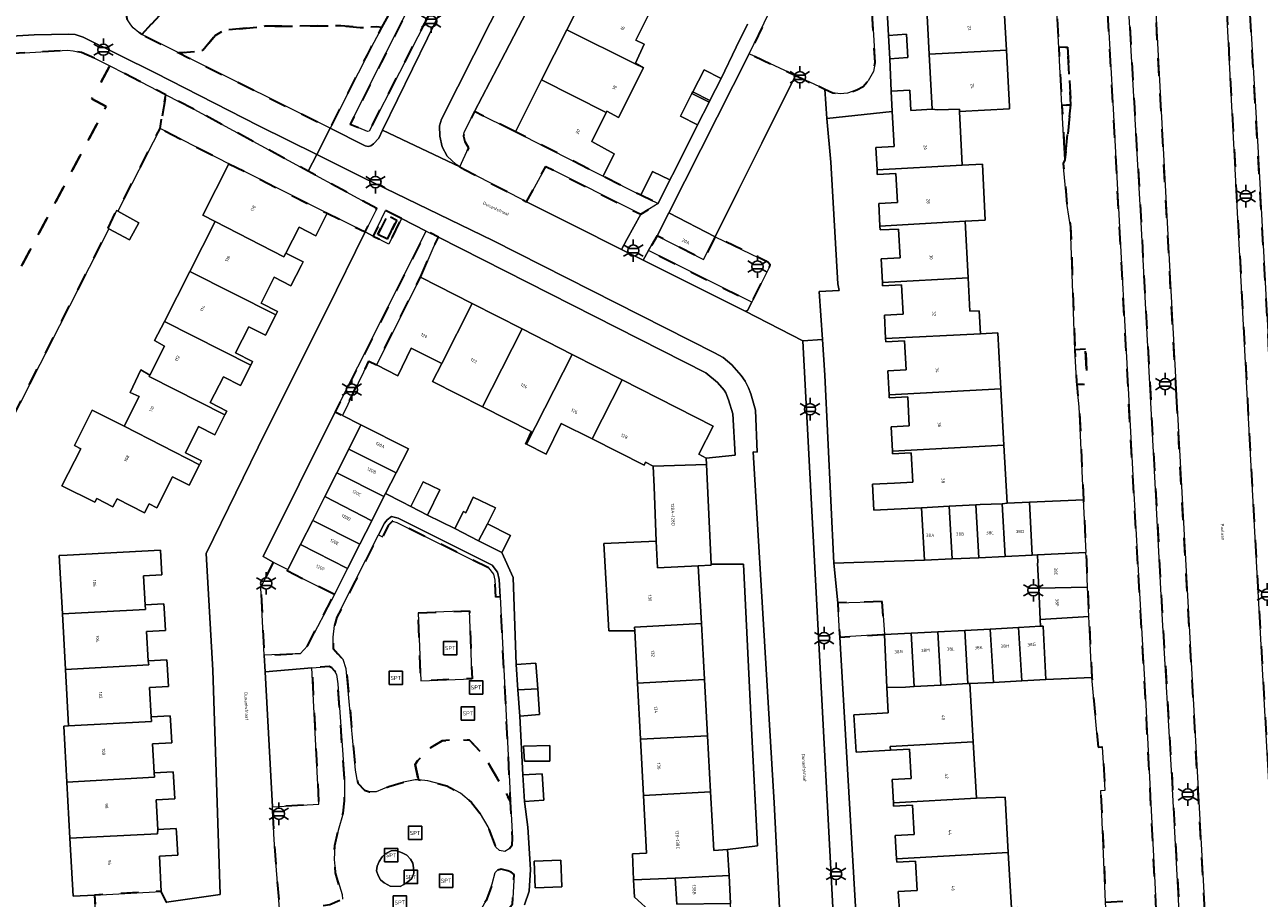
# Model space of a CAD drawing. Extents: x 105780 to 185197, y 477999 to 525027.
# Tile 109 of 256: x 106635 to 106774, y 479813 to 479911. Entities that reach past the tile are written whole.
import ezdxf
from ezdxf.enums import TextEntityAlignment as Align

# ---------------------------------------------------------------- set-up
doc = ezdxf.new("R2010")
doc.units = 0
doc.linetypes.add('XX-HIDDEN', pattern=[4, 2, -2])
for name, color, linetype, lineweight in [('B-GV-GR-HAAG_01-G', 252, 'GR-HAAG1', 13), ('B-GV-GR-MATERIAALGRENS-G', 252, 'XX-HIDDEN', 35), ('B-RO-IE-MEUBILAIR_WEGMEUBILAIR-S', 252, 'Continuous', 25), ('B-XX-KG-KADASTRAAL_BEBOUWING-G', 252, 'Continuous', 20), ('B1-WE-OG-BEBOUWING-T18', 7, 'Continuous', 18), ('B1-WE-OG-TERREIN_ERF-GV', 252, 'Continuous', 18), ('B1-WE-OG-TOPOGRAFIE-T18', 10, 'Continuous', 18), ('B1-WE-VH-VERHARDING_ASFALT-GV', 252, 'Continuous', 18), ('B1-WE-VH-VERHARDING_BETONSTRAATSTEEN-GV', 252, 'Continuous', 18), ('B1-WE-VH-VERHARDING_TEGEL-GV', 252, 'Continuous', 18), ('B1-WE-VH-VERHARDING_TEGEL_RUBBER-GV', 252, 'Continuous', 18)]:
    doc.layers.add(name, color=color, linetype=linetype, lineweight=lineweight)
doc.styles.add('NLCS-ISO', font='NLCS-ISO.ttf')
doc.styles.add('NLCS-ISO-M200-T18', font='NLCS-ISO.ttf', dxfattribs={"height": 0.36})
doc.linetypes.add('GR-HAAG1', pattern='A,6,[176,NLCS.shx,S=0.125,R=0,X=0,Y=0],-2', length=8)

# ---------------------------------------------------------------- blocks, each defined once
blk = doc.blocks.new('B-SIE-WEG_LICHTMAST-SO')
at = {"ltscale": 0.1}
for p, q in [((-1.1, 0.63), (-2.19, 1.27)), ((0, 1.27), (0, 2.53)), ((1.1, 0.63), (2.19, 1.27)), ((-1.1, -0.63), (-2.19, -1.27)), ((0, -1.27), (0, -2.53)), ((1.1, -0.63), (2.19, -1.27))]:
    blk.add_line(p, q, dxfattribs=at)
at = {"flags": 128}
for points in [[(-1.16, 0.5), (1.16, 0.5)], [(-1.16, -0.5), (1.16, -0.5)]]:
    blk.add_lwpolyline(points, dxfattribs=at)
at = {"ltscale": 0.1}
blk.add_circle((0, 0), 1.27, dxfattribs=at)
at = {"style": 'NLCS-ISO'}
blk.add_attdef('TYPE', text='', height=1.8, dxfattribs=at).set_placement((0, 2.53), align=Align.BOTTOM_CENTER)
blk = doc.blocks.new('SIE-WEG_SPEELTOESTEL-SO')
at = {"flags": 128}
blk.add_lwpolyline([(-0.75, -0.75), (0.75, -0.75), (0.75, 0.75), (-0.75, 0.75)], close=True, dxfattribs=at)
at = {"style": 'NLCS-ISO'}
blk.add_text('SPT', height=0.45, dxfattribs=at).set_placement((0, 0), align=Align.MIDDLE_CENTER)

msp = doc.modelspace()

# ---------------------------------------------------------------- linework, layer by layer
at = {"layer": 'B-GV-GR-HAAG_01-G', "flags": 128}
msp.add_lwpolyline([(106687.62, 479850.363), (106688.151, 479849.658), (106688.323, 479849.003), (106688.421, 479847.077), (106688.921, 479847.103), (106688.82, 479849.08), (106688.61, 479849.88), (106688, 479850.69), (106677.46, 479855.95), (106676.7, 479856.17), (106676.22, 479855.79), (106675.89, 479855.41), (106675.224, 479854.089), (106675.673, 479853.864), (106676.309, 479855.13), (106676.808, 479855.618), (106677.287, 479855.48)], close=True, dxfattribs=at)
at = {"layer": 'B-GV-GR-MATERIAALGRENS-G', "flags": 128}
for points in [[(106655.616, 479968.473), (106655.437, 479971.696), (106655.276, 479974.591), (106655.086, 479978.016), (106654.925, 479980.912), (106654.537, 479987.243), (106654.243, 479992.05), (106654.152, 479993.548), (106653.828, 480000), (106653.503, 480006.492), (106651.581, 480005.139), (106650.227, 480003.475), (106650.056, 480000.813), (106650.362, 480000), (106652.079, 479995.482), (106651.437, 479991.808), (106649.869, 479989.573), (106650.366, 479986.298), (106651.646, 479982.183), (106651.95, 479978.507), (106651.882, 479974.112), (106651.546, 479970.898), (106650.033, 479964.699), (106649.804, 479960.665), (106649.889, 479956.991), (106649.691, 479952.52), (106649.888, 479948.938), (106650.176, 479945.54), (106645.578, 479942.683), (106645.605, 479942.245), (106646.684, 479914.502), (106646.712, 479913.771), (106646.937, 479912.117), (106647.363, 479911.443), (106647.653, 479911.119), (106648.258, 479910.607), (106648.627, 479910.372), (106651.985, 479914.035), (106653.313, 479915.217), (106652.859, 479923.77), (106652.182, 479936.484), (106651.839, 479942.922), (106655.596, 479943.131), (106655.913, 479943.148), (106657.023, 479943.21), (106655.7, 479966.973)], [(106764.974, 479869.78), (106762.622, 479913.567), (106761.805, 479929.88), (106759.87, 479929.789), (106759.494, 479937.699), (106759.348, 479940.612), (106757.691, 479940.537), (106758.432, 479932.074), (106758.742, 479928.534), (106760.265, 479902.121), (106760.968, 479889.924), (106763.424, 479844.528), (106764.436, 479827.587), (106766.641, 479786.789), (106767.082, 479778.633), (106767.145, 479777.525), (106767.216, 479776.277), (106767.743, 479767.035), (106770.634, 479767.187), (106770.123, 479776.443), (106770.054, 479777.691)], [(106684.85, 479929.6), (106678.915, 479932.658), (106678.895, 479928.578), (106680.032, 479916.197), (106675.542, 479907.235), (106672.061, 479900.287), (106674.008, 479899.473), (106674.178, 479899.482), (106677.591, 479906.108), (106685.108, 479920.705), (106681.405, 479922.644)], [(106775.613, 479870.708), (106774.125, 479897.785), (106772.498, 479925.857), (106772.248, 479931.146), (106772.296, 479932.726), (106769.584, 479932.598), (106772.973, 479869.241), (106777.13, 479794.654), (106778.14, 479776.524), (106778.55, 479767.602), (106781.058, 479767.734), (106780.525, 479778.641), (106780.433, 479780.386), (106779.274, 479802.23), (106777.061, 479841.861)], [(106730.547, 479916.534), (106730.446, 479916.818), (106730.248, 479917.028), (106729.779, 479917.224), (106721.299, 479916.904), (106720.898, 479916.458), (106716.924, 479908.189), (106722.137, 479905.772), (106725.442, 479904.24), (106726.352, 479903.818), (106727.141, 479903.691), (106727.986, 479903.77), (106729.037, 479904.149), (106729.73, 479904.526), (106730.307, 479905.169), (106730.897, 479906.221), (106731.081, 479907.216)], [(106678.067, 479916.601), (106675.681, 479916.525), (106674.745, 479916.56), (106673.86, 479916.258), (106665.604, 479915.89), (106653.313, 479915.217), (106651.985, 479914.035), (106648.627, 479910.372), (106652.78, 479908.302), (106655.488, 479908.568), (106656.844, 479910.25), (106657.865, 479910.848), (106662.465, 479911.298), (106671.01, 479911.364), (106673.18, 479911.156), (106675.028, 479911.238), (106675.61, 479911.166), (106678.117, 479915.788)], [(106760.639, 479850.806), (106760.107, 479860.086), (106757.835, 479902.705), (106757.041, 479916.666), (106751.323, 479916.43), (106751.377, 479915.457), (106751.738, 479908.905), (106752.736, 479908.96), (106753.095, 479902.448), (106752.434, 479896.269), (106752.254, 479895.879), (106752.678, 479891.144), (106753.078, 479888.752), (106753.57, 479874.905), (106754.761, 479874.969), (106754.962, 479871.06), (106753.764, 479870.998), (106754.047, 479868.496), (106754.531, 479858.037), (106754.81, 479852.089), (106754.806, 479852.089), (106754.849, 479851.169), (106754.858, 479851.169), (106754.993, 479848.208), (106755.143, 479844.898), (106755.183, 479844.149), (106755.47, 479838.047), (106756.171, 479830.203), (106756.678, 479830.232), (106756.958, 479825.366), (106756.471, 479825.338), (106756.64, 479821.815), (106757.007, 479812.775), (106757.634, 479812.808), (106759.431, 479812.903), (106759.774, 479806.356), (106758.739, 479806.302), (106758.832, 479805.228), (106759.081, 479800.484), (106759.089, 479800.036), (106759.159, 479796.132), (106759.316, 479793.137), (106760.294, 479781.31), (106760.266, 479779.626), (106759.736, 479775.876), (106759.634, 479774.613), (106759.478, 479774.043), (106759.144, 479773.702), (106759.326, 479770.225), (106758.49, 479769.293), (106760.36, 479769.315), (106760.647, 479767.071), (106761.293, 479762.027), (106765.243, 479766.774), (106765.223, 479767.367), (106762.708, 479811.979), (106761.461, 479836.452)], [(106675.253, 479910.507), (106675.61, 479911.166), (106675.028, 479911.238), (106673.18, 479911.156), (106671.01, 479911.364), (106662.465, 479911.298), (106657.865, 479910.848), (106656.844, 479910.25), (106655.488, 479908.568), (106652.78, 479908.302), (106653.857, 479907.765), (106669.787, 479899.826), (106673.977, 479908.095), (106674.434, 479908.997)], [(106644.615, 479902.263), (106642.997, 479903.136), (106645.015, 479906.834), (106643.436, 479907.647), (106641.817, 479908.359), (106640.889, 479908.548), (106640.245, 479908.6), (106632.382, 479908.137), (106629.532, 479907.969), (106629.738, 479903.687), (106628.312, 479901.013), (106624.509, 479900.858), (106622.821, 479903.438), (106622.65, 479907.564), (106608.47, 479906.73), (106608.642, 479903.15), (106609.661, 479881.894), (106610.01, 479874.61), (106610.23, 479870.456), (106611.24, 479851.36), (106611.66, 479848.07), (106612.57, 479844.1), (106616.3, 479831.1), (106621.2, 479814.97), (106625.47, 479801.93), (106625.94, 479801.04), (106626.44, 479800.45), (106627.51, 479799.89), (106629.01, 479799.7), (106630.13, 479799.68), (106631.15, 479800), (106633.72, 479801.402), (106641.227, 479805.497), (106645.138, 479808.017), (106647.887, 479810), (106649.365, 479811.286), (106651.389, 479812.756), (106650.799, 479813.983), (106643.278, 479813.57), (106643.416, 479811.576), (106631.898, 479810.92), (106631.75, 479813.642), (106627.615, 479813.291), (106624.888, 479823.543), (106622.016, 479837.905), (106621.218, 479848.118), (106622.335, 479856.736), (106624.005, 479861.998), (106628.205, 479871.407)], [(106752.736, 479908.96), (106751.738, 479908.905), (106752.097, 479902.393), (106753.095, 479902.448)], [(106644.907, 479888.527), (106644.81, 479888.58), (106645.75, 479890.57), (106645.905, 479890.485), (106650.658, 479899.803), (106651.311, 479903.589), (106646.609, 479906.012), (106645.015, 479906.834), (106642.997, 479903.136), (106644.615, 479902.263), (106628.205, 479871.407), (106624.005, 479861.998), (106622.335, 479856.736), (106621.218, 479848.118), (106622.016, 479837.905), (106624.888, 479823.543), (106627.615, 479813.291), (106631.75, 479813.642), (106629.336, 479857.999)], [(106654.465, 479901.964), (106651.311, 479903.589), (106650.658, 479899.803), (106658.412, 479895.842), (106660.911, 479894.579), (106669.453, 479890.26), (106673.732, 479888.16), (106675.032, 479890.808), (106667.334, 479894.984)], [(106690.636, 479899.42), (106686.012, 479901.709), (106684.87, 479899.364), (106684.808, 479898.936), (106684.959, 479898.349), (106685.372, 479897.623), (106684.373, 479895.503), (106684.891, 479895.184), (106691.895, 479891.555), (106694.049, 479895.54), (106704.722, 479890.148), (106706.695, 479891.35), (106704.745, 479892.287), (106700.499, 479894.425)], [(106753.095, 479902.448), (106752.097, 479902.393), (106752.434, 479896.269)], [(106677.817, 479889.673), (106676.033, 479890.578), (106674.623, 479887.705), (106676.405, 479886.796)], [(106676.225, 479887.336), (106677.284, 479889.495), (106676.213, 479890.038), (106675.155, 479887.882)], [(106676.225, 479887.336), (106675.155, 479887.882), (106676.213, 479890.038), (106677.284, 479889.495)], [(106679.953, 479883.065), (106681.463, 479886.564), (106681.975, 479887.564), (106680.606, 479888.258), (106670.342, 479867.927), (106671.177, 479867.507), (106674.152, 479873.636), (106674.993, 479873.206)], [(106713.117, 479887.628), (106711.798, 479885.048), (106706.568, 479887.72), (106705.616, 479886.072), (106717.212, 479880.257), (106719.259, 479884.318), (106719.286, 479884.456), (106719.014, 479884.764)], [(106754.761, 479874.969), (106753.57, 479874.905), (106753.7, 479872.293), (106753.73, 479871.301), (106753.764, 479870.998), (106754.962, 479871.06)], [(106687.62, 479850.363), (106677.287, 479855.48), (106676.808, 479855.618), (106676.309, 479855.13), (106675.673, 479853.864), (106675.224, 479854.089), (106672.422, 479848.525), (106670.55, 479844.81), (106670.27, 479843.89), (106670.14, 479842.59), (106670.15, 479841.31), (106670.66, 479840.69), (106671.26, 479840.06), (106671.61, 479839.02), (106672.64, 479827.61), (106672.92, 479826.15), (106673.66, 479825.36), (106674.2, 479825.19), (106674.97, 479825.16), (106676.41, 479825.79), (106678.04, 479826.27), (106679.37, 479826.54), (106679.73, 479826.512), (106679.341, 479828.249), (106679.631, 479828.649), (106681.134, 479830.154), (106682.386, 479830.906), (106684.139, 479831.073), (106685.475, 479830.99), (106687.061, 479829.318), (106690.096, 479824.107), (106688.921, 479847.103), (106688.421, 479847.077), (106688.323, 479849.003), (106688.151, 479849.658)], [(106670.27, 479847.37), (106664.942, 479850.024), (106665.033, 479850.204), (106663.368, 479851.032), (106661.98, 479848.15), (106662.384, 479840.55), (106665.85, 479840.72), (106666.41, 479840.69), (106667.23, 479841.61)], [(106731.874, 479846.572), (106726.885, 479846.44), (106727.109, 479842.58), (106731.93, 479842.86), (106732.162, 479842.872)], [(106679.703, 479845.312), (106685.449, 479845.538), (106685.75, 479837.903), (106680.005, 479837.676)], [(106671.4, 479826.69), (106670.66, 479837.34), (106670.52, 479838.36), (106670.3, 479838.79), (106670, 479839.12), (106669.69, 479839.28), (106667.74, 479839.12), (106668.51, 479823.78), (106663.291, 479823.5), (106663.49, 479819.77), (106664.084, 479812), (106665.47, 479812.02), (106667.66, 479812.14), (106669.76, 479812.51), (106671.17, 479813.11), (106671.13, 479813.62), (106670.4, 479816.05), (106670.26, 479817.55), (106670.31, 479819.16), (106670.68, 479820.83), (106671.24, 479822.76), (106671.39, 479824.17)], [(106679.341, 479828.249), (106679.73, 479826.512), (106680.77, 479826.43), (106682.91, 479825.85), (106684.46, 479825.02), (106685.69, 479823.99), (106686.69, 479822.71), (106687.55, 479821.23), (106688.42, 479818.97), (106688.83, 479818.58), (106689.44, 479818.45), (106689.93, 479818.75), (106690.28, 479819.22), (106690.31, 479819.93), (106690.096, 479824.107), (106687.061, 479829.318), (106685.475, 479830.99), (106684.139, 479831.073), (106682.386, 479830.906), (106681.134, 479830.154), (106679.631, 479828.649)], [(106690.494, 479815.866), (106690.156, 479816.137), (106689.79, 479816.304), (106689.034, 479816.468), (106688.631, 479816.378), (106688.356, 479816.108), (106688.001, 479814.815), (106687.651, 479813.742), (106687.336, 479812.96), (106686.839, 479812.084), (106685.989, 479811.138), (106685.043, 479810.407), (106683.843, 479809.646), (106682.804, 479809.063), (106681.771, 479808.668), (106679.487, 479808.171), (106678.941, 479807.887), (106678.685, 479807.601), (106678.532, 479807.287), (106678.654, 479799.952), (106678.759, 479799.89), (106678.978, 479799.919), (106690.315, 479812.543)]]:
    msp.add_lwpolyline(points, close=True, dxfattribs=at)
at = {"layer": 'B-XX-KG-KADASTRAAL_BEBOUWING-G', "flags": 128}
for points in [[(106705.897, 479913.195), (106699.253, 479916.509), (106696.416, 479910.883), (106704.087, 479907.08), (106705.038, 479906.608), (106704.125, 479907.161), (106705.123, 479909.272), (106704.16, 479909.75)], [(106737.183, 479908.154), (106745.855, 479908.614), (106745.509, 479915.142), (106736.837, 479914.682)], [(106705.038, 479906.608), (106704.087, 479907.08), (106696.416, 479910.883), (106693.581, 479905.261), (106700.844, 479901.599), (106700.917, 479901.747), (106702.217, 479901.043)], [(106732.582, 479910.279), (106732.733, 479907.652), (106734.771, 479907.77), (106734.62, 479910.397)], [(106745.855, 479908.614), (106737.183, 479908.154), (106737.512, 479901.957), (106738.104, 479901.888), (106740.585, 479901.98), (106740.565, 479901.699), (106746.206, 479901.998), (106746.191, 479902.286)], [(106713.768, 479905.429), (106711.856, 479906.403), (106710.588, 479903.913), (106712.511, 479902.96)], [(106700.844, 479901.599), (106693.581, 479905.261), (106690.636, 479899.42), (106700.499, 479894.425), (106701.724, 479896.938), (106699.235, 479898.334)], [(106712.406, 479902.754), (106710.493, 479903.726), (106709.191, 479901.17), (106711.103, 479900.196)], [(106740.565, 479901.699), (106740.585, 479901.98), (106738.104, 479901.888), (106737.512, 479901.957), (106735.112, 479901.83), (106734.992, 479904.109), (106732.889, 479903.997), (106733.009, 479901.728), (106733.22, 479897.76), (106731.177, 479897.652), (106731.309, 479895.151), (106740.885, 479895.659)], [(106660.911, 479894.579), (106658.412, 479895.842), (106655.478, 479890.038), (106656.875, 479889.332), (106664.588, 479885.359), (106664.82, 479885.768), (106666.298, 479888.69), (106668.179, 479887.739), (106669.453, 479890.26)], [(106707.983, 479894.029), (106706.032, 479894.966), (106704.745, 479892.287), (106706.695, 479891.35)], [(106743.151, 479895.779), (106740.885, 479895.659), (106731.309, 479895.151), (106731.337, 479894.624), (106733.421, 479894.735), (106733.595, 479891.457), (106731.497, 479891.345), (106731.631, 479888.823), (106741.219, 479889.368), (106743.485, 479889.497)], [(106648.28, 479889.19), (106645.905, 479890.485), (106645.75, 479890.57), (106644.81, 479888.58), (106644.907, 479888.527), (106647.24, 479887.26)], [(106664.82, 479885.768), (106664.588, 479885.359), (106656.875, 479889.332), (106654.01, 479883.719), (106663.666, 479878.836), (106663.864, 479879.227), (106662.023, 479880.158), (106663.488, 479883.057), (106665.383, 479882.099), (106666.563, 479884.434), (106666.746, 479884.795)], [(106713.117, 479887.628), (106707.887, 479890.301), (106706.568, 479887.72), (106711.798, 479885.048)], [(106741.219, 479889.368), (106731.631, 479888.823), (106731.654, 479888.381), (106733.717, 479888.491), (106733.889, 479885.234), (106731.77, 479885.122), (106731.909, 479882.491), (106741.557, 479883.003)], [(106663.666, 479878.836), (106654.01, 479883.719), (106651.145, 479878.105), (106660.862, 479873.192), (106661.063, 479873.59), (106659.163, 479874.551), (106660.649, 479877.49), (106662.51, 479876.549)], [(106685.765, 479880.108), (106679.953, 479883.065), (106674.993, 479873.206), (106677.387, 479871.957), (106678.908, 479875.105), (106682.341, 479873.379)], [(106741.557, 479883.003), (106731.909, 479882.491), (106731.93, 479882.094), (106734.056, 479882.207), (106734.231, 479878.907), (106732.131, 479878.796), (106732.27, 479876.165), (106742.934, 479876.702), (106742.778, 479879.294), (106741.756, 479879.239)], [(106691.385, 479877.249), (106685.765, 479880.108), (106682.341, 479873.379), (106681.311, 479871.354), (106686.943, 479868.488), (106687.993, 479870.536)], [(106660.862, 479873.192), (106651.145, 479878.105), (106650.05, 479875.96), (106651.173, 479875.32), (106649.525, 479872.06), (106649.445, 479871.902), (106657.965, 479867.594), (106658.177, 479868.014), (106656.31, 479868.958), (106657.784, 479871.873), (106659.704, 479870.902)], [(106697.023, 479874.38), (106691.385, 479877.249), (106687.993, 479870.536), (106686.943, 479868.488), (106692.405, 479865.728), (106691.766, 479864.334), (106691.882, 479864.275)], [(106742.934, 479876.702), (106732.27, 479876.165), (106732.29, 479875.791), (106734.396, 479875.903), (106734.569, 479872.643), (106732.511, 479872.533), (106732.654, 479869.84), (106745.223, 479870.507), (106744.877, 479876.809)], [(106702.636, 479871.524), (106697.023, 479874.38), (106691.882, 479864.275), (106694.089, 479863.151), (106695.769, 479866.625), (106699.255, 479864.872)], [(106657.965, 479867.594), (106649.445, 479871.902), (106649.525, 479872.06), (106648.49, 479872.64), (106647.28, 479870.09), (106648.302, 479869.642), (106646.611, 479866.296), (106655.111, 479861.974), (106655.331, 479862.409), (106653.512, 479863.329), (106654.999, 479866.268), (106656.827, 479865.344)], [(106702.636, 479871.524), (106699.255, 479864.872), (106705.101, 479861.932), (106705.26, 479862.246), (106706.142, 479861.802), (106712.122, 479862.011), (106712.097, 479862.726), (106711.26, 479863.152), (106712.87, 479866.317)], [(106745.223, 479870.507), (106732.654, 479869.84), (106732.673, 479869.487), (106734.757, 479869.598), (106734.93, 479866.338), (106732.893, 479866.23), (106733.037, 479863.514), (106745.57, 479864.192)], [(106646.611, 479866.296), (106643.031, 479868.117), (106641.026, 479864.153), (106641.761, 479863.777), (106639.594, 479859.616), (106643.326, 479857.747), (106643.534, 479858.163), (106645.349, 479857.23), (106645.822, 479858.153), (106648.928, 479856.569), (106649.429, 479857.56), (106650.288, 479857.126), (106652.058, 479860.625), (106653.946, 479859.671), (106655.111, 479861.974)], [(106673.261, 479866.458), (106671.89, 479863.733), (106677.219, 479861.051), (106678.616, 479863.762)], [(106745.57, 479864.192), (106733.037, 479863.514), (106733.053, 479863.203), (106735.158, 479863.314), (106735.333, 479860.013), (106733.277, 479859.904), (106730.78, 479859.771), (106730.935, 479856.855), (106736.304, 479857.14), (106739.432, 479857.3), (106742.408, 479857.453), (106742.91, 479857.491), (106745.396, 479857.591), (106745.931, 479857.633)], [(106671.89, 479863.733), (106670.541, 479861.053), (106675.845, 479858.384), (106676.034, 479858.75), (106677.219, 479861.051)], [(106712.122, 479862.011), (106706.142, 479861.802), (106706.224, 479859.493), (106706.458, 479853.364), (106706.616, 479850.379), (106711.189, 479850.585), (106712.644, 479850.664), (106712.638, 479850.782)], [(106675.845, 479858.384), (106670.541, 479861.053), (106669.19, 479858.392), (106674.475, 479855.677)], [(106678.872, 479857.269), (106680.725, 479856.315), (106682.119, 479859.16), (106680.27, 479860.046)], [(106674.475, 479855.677), (106669.19, 479858.392), (106667.83, 479855.712), (106673.13, 479853.021)], [(106685.057, 479856.572), (106684.784, 479856.711), (106683.803, 479854.783), (106686.482, 479853.42), (106687.487, 479855.336), (106688.39, 479857.12), (106685.87, 479858.33)], [(106739.432, 479857.3), (106736.304, 479857.14), (106736.638, 479851.229), (106739.758, 479851.377)], [(106742.408, 479857.453), (106739.432, 479857.3), (106739.758, 479851.377), (106742.745, 479851.518)], [(106742.408, 479857.453), (106742.745, 479851.518), (106745.707, 479851.659), (106745.396, 479857.591), (106742.91, 479857.491)], [(106748.444, 479857.751), (106745.931, 479857.633), (106745.396, 479857.591), (106745.707, 479851.659), (106748.756, 479851.803)], [(106673.13, 479853.021), (106667.83, 479855.712), (106666.45, 479852.995), (106671.755, 479850.304)], [(106687.487, 479855.336), (106686.482, 479853.42), (106689.088, 479852.094), (106690.069, 479854.022)], [(106711.189, 479850.585), (106706.616, 479850.379), (106706.458, 479853.364), (106700.593, 479853.116), (106701.121, 479843.288), (106704.059, 479843.274), (106704.036, 479843.704), (106711.543, 479844.114)], [(106640.229, 479851.798), (106639.327, 479851.748), (106639.687, 479845.189), (106649.03, 479845.694), (106648.992, 479846.203), (106648.811, 479849.485), (106650.85, 479849.597), (106650.697, 479852.372)], [(106666.45, 479852.995), (106665.033, 479850.204), (106664.942, 479850.024), (106670.27, 479847.37), (106671.755, 479850.304)], [(106754.849, 479851.169), (106754.806, 479852.089), (106749.336, 479851.83), (106749.375, 479850.921), (106749.359, 479850.92), (106749.489, 479848.074), (106754.993, 479848.208), (106754.858, 479851.169)], [(106754.993, 479848.208), (106749.489, 479848.074), (106749.649, 479844.563), (106755.143, 479844.898)], [(106648.992, 479846.203), (106649.03, 479845.694), (106639.687, 479845.189), (106640.03, 479838.944), (106649.41, 479839.473), (106649.311, 479839.898), (106649.128, 479843.219), (106651.255, 479843.336), (106651.116, 479845.855), (106651.091, 479846.318)], [(106711.543, 479844.114), (106704.036, 479843.704), (106704.059, 479843.274), (106704.37, 479837.394), (106711.887, 479837.804)], [(106744.039, 479843.471), (106741.199, 479843.328), (106741.5, 479837.36), (106741.751, 479837.374), (106744.403, 479837.483)], [(106747.213, 479843.664), (106744.039, 479843.471), (106744.403, 479837.483), (106747.577, 479837.676)], [(106749.995, 479843.833), (106749.682, 479843.814), (106747.213, 479843.664), (106747.577, 479837.676), (106750.278, 479837.803)], [(106735.132, 479843.022), (106732.162, 479842.872), (106732.412, 479836.908), (106734.5, 479836.957), (106735.488, 479837.014)], [(106738.16, 479843.174), (106735.132, 479843.022), (106735.488, 479837.014), (106738.482, 479837.186)], [(106741.199, 479843.328), (106738.16, 479843.174), (106738.482, 479837.186), (106741.5, 479837.36)], [(106649.311, 479839.898), (106649.41, 479839.473), (106640.03, 479838.944), (106640.378, 479832.61), (106649.709, 479833.083), (106649.671, 479833.614), (106649.489, 479836.913), (106651.594, 479837.029), (106651.456, 479839.542), (106651.43, 479840.014)], [(106690.72, 479839.508), (106690.916, 479836.66), (106693.144, 479836.782), (106692.946, 479839.661)], [(106711.887, 479837.804), (106704.37, 479837.394), (106704.705, 479831.091), (106712.233, 479831.477)], [(106693.144, 479836.782), (106690.916, 479836.66), (106691.119, 479833.708), (106693.345, 479833.861)], [(106741.751, 479837.374), (106741.5, 479837.36), (106738.482, 479837.186), (106735.488, 479837.014), (106734.5, 479836.957), (106732.412, 479836.908), (106732.576, 479834.059), (106728.704, 479833.837), (106728.945, 479829.641), (106732.817, 479829.863), (106732.794, 479830.263), (106742.129, 479830.8)], [(106649.671, 479833.614), (106649.709, 479833.083), (106640.378, 479832.61), (106639.821, 479832.58), (106640.167, 479826.282), (106650.047, 479826.82), (106650.009, 479827.308), (106649.829, 479830.586), (106651.977, 479830.704), (106651.838, 479833.23), (106651.811, 479833.731)], [(106712.233, 479831.477), (106704.705, 479831.091), (106705.039, 479824.776), (106712.578, 479825.174)], [(106694.51, 479828.62), (106694.49, 479830.39), (106691.55, 479830.33), (106691.66, 479828.61)], [(106742.129, 479830.8), (106732.794, 479830.263), (106732.817, 479829.863), (106734.97, 479829.987), (106735.16, 479826.688), (106733.004, 479826.564), (106733.154, 479823.945), (106742.493, 479824.474)], [(106650.009, 479827.308), (106650.047, 479826.82), (106640.167, 479826.282), (106640.513, 479819.984), (106650.388, 479820.472), (106650.394, 479820.942), (106650.211, 479824.261), (106652.318, 479824.377), (106652.178, 479826.917), (106652.15, 479827.426)], [(106691.454, 479827.076), (106691.636, 479824.092), (106693.821, 479824.225), (106693.639, 479827.209)], [(106714.502, 479818.676), (106712.937, 479818.591), (106712.578, 479825.174), (106705.039, 479824.776), (106705.383, 479818.274), (106703.786, 479818.189), (106703.919, 479815.263), (106708.618, 479815.478), (106714.662, 479815.755)], [(106742.493, 479824.474), (106733.154, 479823.945), (106733.176, 479823.558), (106735.288, 479823.68), (106735.477, 479820.381), (106733.345, 479820.258), (106733.496, 479817.626), (106746.06, 479818.348), (106745.7, 479824.59)], [(106650.394, 479820.942), (106650.388, 479820.472), (106640.513, 479819.984), (106640.872, 479813.438), (106643.278, 479813.57), (106650.799, 479813.983), (106650.581, 479817.956), (106652.654, 479818.07), (106652.515, 479820.603), (106652.49, 479821.057)], [(106746.06, 479818.348), (106733.496, 479817.626), (106733.517, 479817.253), (106735.627, 479817.375), (106735.816, 479814.096), (106733.686, 479813.973), (106733.857, 479811.264), (106734.174, 479811.192), (106739.714, 479811.556), (106746.422, 479812.093)], [(106692.739, 479817.363), (106692.864, 479814.366), (106695.862, 479814.492), (106695.736, 479817.489)], [(106714.662, 479815.755), (106708.618, 479815.478), (106708.774, 479812.534), (106714.833, 479812.627)], [(106714.989, 479809.761), (106714.833, 479812.627), (106708.774, 479812.534), (106708.618, 479815.478), (106703.919, 479815.263), (106704.007, 479813.336), (106706.016, 479811.532), (106701.66, 479806.679), (106702.777, 479805.678), (106702.714, 479805.608), (106709.724, 479799.4), (106714.1, 479804.276), (106712.069, 479806.099), (106715.007, 479809.436)]]:
    msp.add_lwpolyline(points, close=True, dxfattribs=at)
at = {"layer": 'B1-WE-OG-TERREIN_ERF-GV', "flags": 128}
for points in [[(106699.253, 479916.509), (106702.232, 479922.419), (106700.458, 479923.313), (106697.9, 479924.638), (106692.846, 479914.829), (106689.488, 479908.313), (106686.012, 479901.709), (106690.636, 479899.42), (106693.581, 479905.261), (106696.416, 479910.883)], [(106737.183, 479908.154), (106736.837, 479914.682), (106735.874, 479914.63), (106732.359, 479914.441), (106732.582, 479910.279), (106734.62, 479910.397), (106734.771, 479907.77), (106732.733, 479907.652), (106732.889, 479903.997), (106734.992, 479904.109), (106735.112, 479901.83), (106737.512, 479901.957)], [(106710.588, 479903.913), (106710.493, 479903.726), (106712.406, 479902.754), (106712.511, 479902.96)], [(106731.77, 479885.122), (106733.889, 479885.234), (106733.717, 479888.491), (106731.654, 479888.381), (106731.631, 479888.823), (106731.497, 479891.345), (106733.595, 479891.457), (106733.421, 479894.735), (106731.337, 479894.624), (106731.309, 479895.151), (106731.177, 479897.652), (106733.22, 479897.76), (106733.009, 479901.728), (106725.676, 479900.91), (106726.091, 479896.021), (106726.879, 479882.315), (106727.038, 479881.558), (106724.799, 479881.472), (106725.159, 479876.047), (106725.425, 479872.04), (106726.459, 479850.886), (106736.638, 479851.229), (106736.304, 479857.14), (106730.935, 479856.855), (106730.78, 479859.771), (106733.277, 479859.904), (106735.333, 479860.013), (106735.158, 479863.314), (106733.053, 479863.203), (106733.037, 479863.514), (106732.893, 479866.23), (106734.93, 479866.338), (106734.757, 479869.598), (106732.673, 479869.487), (106732.654, 479869.84), (106732.511, 479872.533), (106734.569, 479872.643), (106734.396, 479875.903), (106732.29, 479875.791), (106732.27, 479876.165), (106732.131, 479878.796), (106734.231, 479878.907), (106734.056, 479882.207), (106731.93, 479882.094), (106731.909, 479882.491)], [(106714.613, 479869.267), (106714.298, 479870.066), (106714.094, 479870.377), (106713.369, 479871.222), (106712.053, 479872.307), (106681.975, 479887.564), (106681.463, 479886.564), (106679.953, 479883.065), (106685.765, 479880.108), (106691.385, 479877.249), (106697.023, 479874.38), (106702.636, 479871.524), (106712.87, 479866.317), (106711.26, 479863.152), (106712.097, 479862.726), (106715.338, 479863.035), (106715.071, 479867.694)], [(106754.531, 479858.037), (106748.444, 479857.751), (106748.756, 479851.803), (106749.336, 479851.83), (106754.806, 479852.089), (106754.81, 479852.089)], [(106716.302, 479850.783), (106712.638, 479850.782), (106712.644, 479850.664), (106711.189, 479850.585), (106711.543, 479844.114), (106711.887, 479837.804), (106712.233, 479831.477), (106712.578, 479825.174), (106712.937, 479818.591), (106714.502, 479818.676), (106717.867, 479819.121), (106717.217, 479831.543)], [(106755.143, 479844.898), (106749.649, 479844.563), (106749.682, 479843.814), (106749.995, 479843.833), (106750.278, 479837.803), (106755.47, 479838.047), (106755.183, 479844.149)], [(106735.288, 479823.68), (106733.176, 479823.558), (106733.154, 479823.945), (106733.004, 479826.564), (106735.16, 479826.688), (106734.97, 479829.987), (106732.817, 479829.863), (106728.945, 479829.641), (106728.704, 479833.837), (106732.576, 479834.059), (106732.412, 479836.908), (106732.162, 479842.872), (106731.93, 479842.86), (106727.109, 479842.58), (106728.943, 479810.981), (106733.857, 479811.264), (106733.686, 479813.973), (106735.816, 479814.096), (106735.627, 479817.375), (106733.517, 479817.253), (106733.496, 479817.626), (106733.345, 479820.258), (106735.477, 479820.381)], [(106756.471, 479825.338), (106756.958, 479825.366), (106756.678, 479830.232), (106756.171, 479830.203), (106755.47, 479838.047), (106750.278, 479837.803), (106747.577, 479837.676), (106744.403, 479837.483), (106741.751, 479837.374), (106742.129, 479830.8), (106742.493, 479824.474), (106745.7, 479824.59), (106746.06, 479818.348), (106746.422, 479812.093), (106747.121, 479812.195), (106747.128, 479812.071), (106747.355, 479808.124), (106748.41, 479808.161), (106748.537, 479805.858), (106757.378, 479806.23), (106757.007, 479812.775), (106756.64, 479821.815)], [(106694.51, 479828.62), (106691.66, 479828.61), (106691.55, 479830.33), (106694.49, 479830.39)], [(106692.739, 479817.363), (106695.736, 479817.489), (106695.862, 479814.492), (106692.864, 479814.366)]]:
    msp.add_lwpolyline(points, close=True, dxfattribs=at)
for points in [[(106745.509, 479915.142), (106745.855, 479908.614), (106746.191, 479902.286), (106746.206, 479901.998), (106740.565, 479901.699), (106740.885, 479895.659), (106743.151, 479895.779), (106743.485, 479889.497), (106741.219, 479889.368), (106741.557, 479883.003), (106741.756, 479879.239), (106742.778, 479879.294), (106742.934, 479876.702), (106744.877, 479876.809), (106745.223, 479870.507), (106745.57, 479864.192), (106745.931, 479857.633), (106748.444, 479857.751), (106754.531, 479858.037), (106754.047, 479868.496), (106753.764, 479870.998), (106753.73, 479871.301), (106753.7, 479872.293), (106753.57, 479874.905), (106753.078, 479888.752), (106752.678, 479891.144), (106752.254, 479895.879), (106752.434, 479896.269), (106752.097, 479902.393), (106751.738, 479908.905), (106751.377, 479915.457)], [(106705.897, 479913.195), (106704.16, 479909.75), (106705.123, 479909.272), (106704.125, 479907.161), (106705.038, 479906.608), (106702.217, 479901.043), (106700.917, 479901.747), (106700.844, 479901.599), (106699.235, 479898.334), (106701.724, 479896.938), (106700.499, 479894.425), (106704.745, 479892.287), (106706.032, 479894.966), (106707.983, 479894.029), (106708.544, 479895.066), (106711.103, 479900.196), (106709.191, 479901.17), (106710.493, 479903.726), (106710.588, 479903.913), (106711.856, 479906.403), (106713.768, 479905.429), (106715.477, 479908.935), (106716.754, 479911.553)], [(106643.416, 479811.576), (106643.278, 479813.57), (106640.872, 479813.438), (106640.513, 479819.984), (106640.167, 479826.282), (106639.821, 479832.58), (106640.378, 479832.61), (106640.03, 479838.944), (106639.687, 479845.189), (106639.327, 479851.748), (106640.229, 479851.798), (106650.697, 479852.372), (106650.85, 479849.597), (106648.811, 479849.485), (106648.992, 479846.203), (106651.091, 479846.318), (106651.116, 479845.855), (106651.255, 479843.336), (106649.128, 479843.219), (106649.311, 479839.898), (106651.43, 479840.014), (106651.456, 479839.542), (106651.594, 479837.029), (106649.489, 479836.913), (106649.671, 479833.614), (106651.811, 479833.731), (106651.838, 479833.23), (106651.977, 479830.704), (106649.829, 479830.586), (106650.009, 479827.308), (106652.15, 479827.426), (106652.178, 479826.917), (106652.318, 479824.377), (106650.211, 479824.261), (106650.394, 479820.942), (106652.49, 479821.057), (106652.515, 479820.603), (106652.654, 479818.07), (106650.581, 479817.956), (106650.799, 479813.983), (106651.389, 479812.756), (106657.433, 479813.62), (106656.594, 479838.867), (106655.842, 479851.999), (106662.508, 479865.63), (106669.437, 479879.41), (106673.732, 479888.16), (106669.453, 479890.26), (106668.179, 479887.739), (106666.298, 479888.69), (106664.82, 479885.768), (106666.746, 479884.795), (106666.563, 479884.434), (106665.383, 479882.099), (106663.488, 479883.057), (106662.023, 479880.158), (106663.864, 479879.227), (106663.666, 479878.836), (106662.51, 479876.549), (106660.649, 479877.49), (106659.163, 479874.551), (106661.063, 479873.59), (106660.862, 479873.192), (106659.704, 479870.902), (106657.784, 479871.873), (106656.31, 479868.958), (106658.177, 479868.014), (106657.965, 479867.594), (106656.827, 479865.344), (106654.999, 479866.268), (106653.512, 479863.329), (106655.331, 479862.409), (106655.111, 479861.974), (106653.946, 479859.671), (106652.058, 479860.625), (106650.288, 479857.126), (106649.429, 479857.56), (106648.928, 479856.569), (106645.822, 479858.153), (106645.349, 479857.23), (106643.534, 479858.163), (106643.326, 479857.747), (106639.594, 479859.616), (106641.761, 479863.777), (106641.026, 479864.153), (106643.031, 479868.117), (106646.611, 479866.296), (106648.302, 479869.642), (106647.28, 479870.09), (106648.49, 479872.64), (106649.525, 479872.06), (106651.173, 479875.32), (106650.05, 479875.96), (106651.145, 479878.105), (106654.01, 479883.719), (106656.875, 479889.332), (106655.478, 479890.038), (106658.412, 479895.842), (106650.658, 479899.803), (106645.905, 479890.485), (106648.28, 479889.19), (106647.24, 479887.26), (106644.907, 479888.527), (106629.336, 479857.999)], [(106706.016, 479811.532), (106704.007, 479813.336), (106703.919, 479815.263), (106703.786, 479818.189), (106705.383, 479818.274), (106705.039, 479824.776), (106704.705, 479831.091), (106704.37, 479837.394), (106704.059, 479843.274), (106701.121, 479843.288), (106700.593, 479853.116), (106706.458, 479853.364), (106706.224, 479859.493), (106706.142, 479861.802), (106705.26, 479862.246), (106705.101, 479861.932), (106699.255, 479864.872), (106695.769, 479866.625), (106694.089, 479863.151), (106691.882, 479864.275), (106691.766, 479864.334), (106692.405, 479865.728), (106686.943, 479868.488), (106681.311, 479871.354), (106682.341, 479873.379), (106678.908, 479875.105), (106677.387, 479871.957), (106674.993, 479873.206), (106674.152, 479873.636), (106671.177, 479867.507), (106673.261, 479866.458), (106678.616, 479863.762), (106677.219, 479861.051), (106676.034, 479858.75), (106677.872, 479857.791), (106678.872, 479857.269), (106680.27, 479860.046), (106682.119, 479859.16), (106680.725, 479856.315), (106683.803, 479854.783), (106684.784, 479856.711), (106685.057, 479856.572), (106685.87, 479858.33), (106688.39, 479857.12), (106687.487, 479855.336), (106690.069, 479854.022), (106689.088, 479852.094), (106690.36, 479849.3), (106690.72, 479839.508), (106692.946, 479839.661), (106693.144, 479836.782), (106693.345, 479833.861), (106691.119, 479833.708), (106691.454, 479827.076), (106693.639, 479827.209), (106693.821, 479824.225), (106691.636, 479824.092), (106692.04, 479821.21), (106692.32, 479816.43), (106692.17, 479813.99), (106691.662, 479812.46)]]:
    msp.add_lwpolyline(points, dxfattribs=at)
at = {"layer": 'B1-WE-VH-VERHARDING_ASFALT-GV', "flags": 128}
for points in [[(106777.767, 479949.576), (106773.873, 479948.976), (106774.121, 479948.785), (106774.268, 479948.589), (106774.424, 479947.901), (106774.216, 479946.955), (106773.866, 479945.365), (106773.766, 479944.763), (106773.366, 479942.341), (106772.594, 479937.674), (106772.346, 479934.381), (106772.296, 479932.726), (106772.248, 479931.146), (106772.498, 479925.857), (106774.125, 479897.785), (106775.613, 479870.708)], [(106765.039, 479936.446), (106764.27, 479942.289), (106761.223, 479941.499), (106761.409, 479937.792), (106761.687, 479932.227), (106761.805, 479929.88), (106762.622, 479913.567), (106764.974, 479869.78), (106770.054, 479777.691), (106770.123, 479776.443), (106770.634, 479767.187), (106771.431, 479752.729), (106774.641, 479752.873), (106774.716, 479757.693)], [(106775.67, 479757.808), (106776.264, 479752.947), (106779.288, 479753.083), (106779.049, 479756.758), (106778.55, 479767.602), (106778.14, 479776.524), (106777.13, 479794.654), (106772.973, 479869.241), (106769.584, 479932.598)], [(106760.968, 479889.924), (106760.265, 479902.121), (106758.742, 479928.534)], [(106685.794, 479920.346), (106675.688, 479899.595), (106684.373, 479895.503), (106683.977, 479895.747), (106682.957, 479896.695), (106682.391, 479897.752), (106682.124, 479898.927), (106682.096, 479900.081), (106682.309, 479900.858), (106695.066, 479926.106)], [(106757.041, 479916.666), (106757.835, 479902.705), (106760.107, 479860.086), (106760.639, 479850.806), (106761.461, 479836.452), (106762.708, 479811.979), (106765.223, 479767.367), (106765.243, 479766.774), (106765.339, 479763.941), (106765.315, 479760.286), (106765.1, 479757.317), (106764.689, 479754.973), (106764.534, 479754.09), (106763.644, 479748.045), (106763.415, 479746.928), (106763.063, 479746.212), (106762.471, 479745.518), (106762.223, 479745.334), (106766.479, 479745.984)], [(106600.291, 479915.348), (106600.473, 479910.799), (106602.44, 479910.28), (106604.51, 479909.65), (106606.12, 479909.04), (106607.7, 479908.86), (106608.367, 479908.88), (106614.63, 479909.07), (106636.494, 479910.35), (106640.399, 479910.408), (106641.098, 479910.361), (106641.998, 479910.069), (106650.099, 479906.048), (106661.788, 479900.095), (106668.283, 479896.859), (106669.787, 479899.826), (106653.857, 479907.765), (106652.78, 479908.302), (106648.627, 479910.372), (106648.258, 479910.607), (106647.653, 479911.119), (106647.363, 479911.443), (106646.937, 479912.117)], [(106726.501, 479809.339), (106722.957, 479875.901), (106716.486, 479879.263), (106704.993, 479884.993), (106702.564, 479886.204), (106697.123, 479888.933), (106691.895, 479891.555), (106684.891, 479895.184), (106684.373, 479895.503), (106675.688, 479899.595), (106675.256, 479898.707), (106674.678, 479898.064), (106674.366, 479897.86), (106674.065, 479897.776), (106673.72, 479897.86), (106669.787, 479899.826), (106668.283, 479896.859), (106673.557, 479894.231), (106688.107, 479887.2), (106713.019, 479874.568), (106713.983, 479874.025), (106714.979, 479873.195), (106716.012, 479872.01), (106716.487, 479871.39), (106716.85, 479870.644), (106717.125, 479869.946), (106717.632, 479868.103), (106717.833, 479863.407), (106717.373, 479863.433), (106719.733, 479823.929), (106720.451, 479809.909)], [(106766.062, 479746.929), (106766.154, 479747.835), (106766.166, 479747.909), (106766.46, 479749.723), (106766.929, 479752.509), (106767.246, 479754.39), (106767.871, 479759.828), (106767.981, 479762.859), (106767.743, 479767.035), (106767.216, 479776.277), (106767.145, 479777.525), (106767.082, 479778.633), (106766.641, 479786.789), (106764.436, 479827.587), (106763.424, 479844.528), (106760.968, 479889.924)], [(106691.662, 479812.46), (106692.17, 479813.99), (106692.32, 479816.43), (106692.04, 479821.21), (106691.636, 479824.092), (106691.454, 479827.076), (106691.119, 479833.708), (106690.916, 479836.66), (106690.72, 479839.508), (106690.36, 479849.3), (106689.088, 479852.094), (106686.482, 479853.42), (106683.803, 479854.783), (106680.725, 479856.315), (106678.872, 479857.269), (106677.872, 479857.791), (106676.034, 479858.75), (106675.845, 479858.384), (106674.475, 479855.677), (106673.13, 479853.021), (106671.755, 479850.304), (106670.27, 479847.37), (106667.23, 479841.61), (106666.41, 479840.69), (106665.85, 479840.72), (106662.384, 479840.55), (106662.483, 479838.69), (106667.74, 479839.12), (106669.69, 479839.28), (106670, 479839.12), (106670.3, 479838.79), (106670.52, 479838.36), (106670.66, 479837.34), (106671.4, 479826.69), (106671.39, 479824.17), (106671.24, 479822.76), (106670.68, 479820.83), (106670.31, 479819.16), (106670.26, 479817.55), (106670.4, 479816.05), (106671.13, 479813.62), (106671.17, 479813.11)]]:
    msp.add_lwpolyline(points, dxfattribs=at)
for points in [[(106679.73, 479826.512), (106679.37, 479826.54), (106678.04, 479826.27), (106676.41, 479825.79), (106674.97, 479825.16), (106674.2, 479825.19), (106673.66, 479825.36), (106672.92, 479826.15), (106672.64, 479827.61), (106671.61, 479839.02), (106671.26, 479840.06), (106670.66, 479840.69), (106670.15, 479841.31), (106670.14, 479842.59), (106670.27, 479843.89), (106670.55, 479844.81), (106672.422, 479848.525), (106675.224, 479854.089), (106675.89, 479855.41), (106676.22, 479855.79), (106676.7, 479856.17), (106677.46, 479855.95), (106688, 479850.69), (106688.61, 479849.88), (106688.82, 479849.08), (106688.921, 479847.103), (106690.096, 479824.107), (106690.31, 479819.93), (106690.28, 479819.22), (106689.93, 479818.75), (106689.44, 479818.45), (106688.83, 479818.58), (106688.42, 479818.97), (106687.55, 479821.23), (106686.69, 479822.71), (106685.69, 479823.99), (106684.46, 479825.02), (106682.91, 479825.85), (106680.77, 479826.43)], [(106679.218, 479816.025), (106678.978, 479815.435), (106678.523, 479815.036), (106678.097, 479814.742), (106677.65, 479814.531), (106676.544, 479814.556), (106676.264, 479814.711), (106675.878, 479814.928), (106675.467, 479815.297), (106675.205, 479815.759), (106675.024, 479816.276), (106675.096, 479816.824), (106675.29, 479817.327), (106675.636, 479817.855), (106676.056, 479818.252), (106676.652, 479818.556), (106677.194, 479818.585), (106677.904, 479818.334), (106678.411, 479818.072), (106678.845, 479817.586), (106679.09, 479817.14), (106679.185, 479816.635)], [(106690.494, 479815.866), (106690.315, 479812.543), (106678.978, 479799.919), (106678.759, 479799.89), (106678.654, 479799.952), (106678.532, 479807.287), (106678.685, 479807.601), (106678.941, 479807.887), (106679.487, 479808.171), (106681.771, 479808.668), (106682.804, 479809.063), (106683.843, 479809.646), (106685.043, 479810.407), (106685.989, 479811.138), (106686.839, 479812.084), (106687.336, 479812.96), (106687.651, 479813.742), (106688.001, 479814.815), (106688.356, 479816.108), (106688.631, 479816.378), (106689.034, 479816.468), (106689.79, 479816.304), (106690.156, 479816.137)]]:
    msp.add_lwpolyline(points, close=True, dxfattribs=at)
at = {"layer": 'B1-WE-VH-VERHARDING_BETONSTRAATSTEEN-GV', "flags": 128}
for points in [[(106694.049, 479895.54), (106691.895, 479891.555), (106697.123, 479888.933), (106702.564, 479886.204), (106703.164, 479887.301), (106704.722, 479890.148)], [(106749.375, 479850.921), (106749.336, 479851.83), (106748.756, 479851.803), (106745.707, 479851.659), (106742.745, 479851.518), (106739.758, 479851.377), (106736.638, 479851.229), (106726.459, 479850.886), (106726.885, 479846.44), (106731.874, 479846.572), (106732.162, 479842.872), (106735.132, 479843.022), (106738.16, 479843.174), (106741.199, 479843.328), (106744.039, 479843.471), (106747.213, 479843.664), (106749.682, 479843.814), (106749.649, 479844.563), (106749.489, 479848.074), (106749.359, 479850.92)], [(106667.74, 479839.12), (106662.483, 479838.69), (106663.291, 479823.5), (106668.51, 479823.78)], [(106679.218, 479816.025), (106679.185, 479816.635), (106679.09, 479817.14), (106678.845, 479817.586), (106678.411, 479818.072), (106677.904, 479818.334), (106677.194, 479818.585), (106676.652, 479818.556), (106676.056, 479818.252), (106675.636, 479817.855), (106675.29, 479817.327), (106675.096, 479816.824), (106675.024, 479816.276), (106675.205, 479815.759), (106675.467, 479815.297), (106675.878, 479814.928), (106676.264, 479814.711), (106676.544, 479814.556), (106677.65, 479814.531), (106678.097, 479814.742), (106678.523, 479815.036), (106678.978, 479815.435)]]:
    msp.add_lwpolyline(points, close=True, dxfattribs=at)
msp.add_lwpolyline([(106664.084, 479812), (106663.49, 479819.77), (106663.291, 479823.5), (106662.483, 479838.69), (106662.384, 479840.55), (106661.98, 479848.15), (106663.368, 479851.032), (106662.247, 479851.652), (106670.342, 479867.927), (106680.606, 479888.258), (106677.817, 479889.673), (106676.405, 479886.796), (106674.623, 479887.705), (106673.732, 479888.16), (106669.437, 479879.41), (106662.508, 479865.63), (106655.842, 479851.999), (106656.594, 479838.867), (106657.433, 479813.62), (106651.389, 479812.756)], dxfattribs=at)
at = {"layer": 'B1-WE-VH-VERHARDING_TEGEL-GV', "flags": 128}
for points in [[(106697.9, 479924.638), (106695.066, 479926.106), (106682.309, 479900.858), (106682.096, 479900.081), (106682.124, 479898.927), (106682.391, 479897.752), (106682.957, 479896.695), (106683.977, 479895.747), (106684.373, 479895.503), (106685.372, 479897.623), (106684.959, 479898.349), (106684.808, 479898.936), (106684.87, 479899.364), (106686.012, 479901.709), (106689.488, 479908.313), (106692.846, 479914.829)], [(106608.367, 479908.88), (106608.47, 479906.73), (106622.65, 479907.564), (106623.249, 479907.599), (106628.933, 479907.934), (106629.532, 479907.969), (106632.382, 479908.137), (106640.245, 479908.6), (106640.889, 479908.548), (106641.817, 479908.359), (106643.436, 479907.647), (106645.015, 479906.834), (106646.609, 479906.012), (106651.311, 479903.589), (106654.465, 479901.964), (106667.334, 479894.984), (106668.283, 479896.859), (106661.788, 479900.095), (106650.099, 479906.048), (106641.998, 479910.069), (106641.098, 479910.361), (106640.399, 479910.408), (106636.494, 479910.35), (106614.63, 479909.07)], [(106718.345, 479898.144), (106722.137, 479905.772), (106716.924, 479908.189), (106707.887, 479890.301), (106713.117, 479887.628), (106715.731, 479892.886)], [(106726.091, 479896.021), (106725.676, 479900.91), (106725.442, 479904.24), (106722.137, 479905.772), (106718.345, 479898.144), (106715.731, 479892.886), (106713.117, 479887.628), (106719.014, 479884.764), (106719.286, 479884.456), (106719.259, 479884.318), (106717.212, 479880.257), (106716.741, 479879.323), (106716.486, 479879.263), (106722.957, 479875.901), (106725.159, 479876.047), (106724.799, 479881.472), (106727.038, 479881.558), (106726.879, 479882.315)], [(106705.616, 479886.072), (106704.993, 479884.993), (106716.486, 479879.263), (106716.741, 479879.323), (106717.212, 479880.257)], [(106671.89, 479863.733), (106673.261, 479866.458), (106671.177, 479867.507), (106670.342, 479867.927), (106662.247, 479851.652), (106663.368, 479851.032), (106665.033, 479850.204), (106666.45, 479852.995), (106667.83, 479855.712), (106669.19, 479858.392), (106670.541, 479861.053)]]:
    msp.add_lwpolyline(points, close=True, dxfattribs=at)
for points in [[(106678.117, 479915.788), (106675.61, 479911.166), (106675.253, 479910.507), (106674.434, 479908.997), (106673.977, 479908.095), (106669.787, 479899.826), (106673.72, 479897.86), (106674.065, 479897.776), (106674.366, 479897.86), (106674.678, 479898.064), (106675.256, 479898.707), (106675.688, 479899.595), (106685.794, 479920.346)], [(106685.108, 479920.705), (106677.591, 479906.108), (106674.178, 479899.482), (106674.008, 479899.473), (106672.061, 479900.287), (106675.542, 479907.235), (106680.032, 479916.197)], [(106716.754, 479911.553), (106715.477, 479908.935), (106713.768, 479905.429), (106712.511, 479902.96), (106712.406, 479902.754), (106711.103, 479900.196), (106708.544, 479895.066), (106707.983, 479894.029), (106706.695, 479891.35), (106704.722, 479890.148), (106703.164, 479887.301), (106702.564, 479886.204), (106704.993, 479884.993), (106705.616, 479886.072), (106706.568, 479887.72), (106707.887, 479890.301), (106716.924, 479908.189), (106720.898, 479916.458)], [(106730.547, 479916.534), (106731.081, 479907.216), (106730.897, 479906.221), (106730.307, 479905.169), (106729.73, 479904.526), (106729.037, 479904.149), (106727.986, 479903.77), (106727.141, 479903.691), (106726.352, 479903.818), (106725.442, 479904.24), (106725.676, 479900.91), (106733.009, 479901.728), (106732.889, 479903.997), (106732.733, 479907.652), (106732.582, 479910.279), (106732.359, 479914.441)], [(106720.451, 479809.909), (106719.733, 479823.929), (106717.373, 479863.433), (106717.833, 479863.407), (106717.632, 479868.103), (106717.125, 479869.946), (106716.85, 479870.644), (106716.487, 479871.39), (106716.012, 479872.01), (106714.979, 479873.195), (106713.983, 479874.025), (106713.019, 479874.568), (106688.107, 479887.2), (106673.557, 479894.231), (106668.283, 479896.859), (106667.334, 479894.984), (106675.032, 479890.808), (106673.732, 479888.16), (106674.623, 479887.705), (106676.033, 479890.578), (106677.817, 479889.673), (106680.606, 479888.258), (106681.975, 479887.564), (106712.053, 479872.307), (106713.369, 479871.222), (106714.094, 479870.377), (106714.298, 479870.066), (106714.613, 479869.267), (106715.071, 479867.694), (106715.338, 479863.035), (106712.097, 479862.726), (106712.122, 479862.011), (106712.638, 479850.782), (106716.302, 479850.783), (106717.217, 479831.543), (106717.867, 479819.121), (106714.502, 479818.676), (106714.662, 479815.755), (106714.833, 479812.627)], [(106728.943, 479810.981), (106727.109, 479842.58), (106726.885, 479846.44), (106726.459, 479850.886), (106725.425, 479872.04), (106725.159, 479876.047), (106722.957, 479875.901), (106726.501, 479809.339)]]:
    msp.add_lwpolyline(points, dxfattribs=at)
at = {"layer": 'B1-WE-VH-VERHARDING_TEGEL_RUBBER-GV', "flags": 128}
msp.add_lwpolyline([(106679.703, 479845.312), (106680.005, 479837.676), (106685.75, 479837.903), (106685.449, 479845.538)], close=True, dxfattribs=at)

# ---------------------------------------------------------------- block references
at = {"layer": 'B-RO-IE-MEUBILAIR_WEGMEUBILAIR-S', "xscale": 0.5, "yscale": 0.5, "zscale": 0.5}
for p in [(106681.158, 479911.843), (106644.289, 479908.666), (106722.628, 479905.561), (106674.884, 479893.763), (106772.783, 479892.195), (106703.894, 479886.065), (106717.858, 479884.266), (106672.241, 479870.429), (106763.716, 479871.049), (106723.767, 479868.218), (106662.606, 479848.626), (106748.892, 479847.847), (106775.173, 479847.373), (106725.354, 479842.471), (106766.254, 479824.883), (106664.029, 479822.71), (106726.695, 479815.947)]:
    msp.add_blockref('B-SIE-WEG_LICHTMAST-SO', p, dxfattribs=at)
at = {"layer": 'B-RO-IE-MEUBILAIR_WEGMEUBILAIR-S'}
for p in [(106683.3, 479841.355), (106677.177, 479837.988), (106686.209, 479836.916), (106685.29, 479834.007), (106679.346, 479820.558), (106676.654, 479818.049), (106678.869, 479815.607), (106682.841, 479815.178), (106677.636, 479812.729)]:
    msp.add_blockref('SIE-WEG_SPEELTOESTEL-SO', p, dxfattribs=at)

# ---------------------------------------------------------------- texts
at = {"layer": 'B1-WE-OG-BEBOUWING-T18', "style": 'NLCS-ISO-M200-T18'}
for s, rotation, p in [('16', 63.3, (106702.701, 479911.078)), ('22', 273.6, (106741.694, 479911.102)), ('18', 63.3, (106701.787, 479904.396)), ('24', 273.6, (106742.04, 479904.574)), ('20', 63.3, (106697.661, 479899.443)), ('26', 273.6, (106736.75, 479897.659)), ('118', 63.2, (106661.131, 479890.804)), ('28', 273.6, (106737.07, 479891.619)), ('20A', 332.9, (106709.79, 479887.082)), ('116', 63.2, (106658.271, 479885.149)), ('30', 273.6, (106737.404, 479885.328)), ('114', 63.2, (106655.443, 479879.555)), ('32', 273.6, (106737.742, 479878.963)), ('120', 333, (106680.36, 479876.503)), ('112', 63.2, (106652.599, 479873.93)), ('122', 333, (106685.951, 479873.692)), ('34', 273.6, (106738.078, 479872.62)), ('124', 333, (106691.594, 479870.854)), ('110', 63.2, (106649.728, 479868.252)), ('126', 333, (106697.267, 479868)), ('36', 273.7, (106738.333, 479866.472)), ('120A', 333.3, (106675.435, 479864.188)), ('128', 333, (106702.879, 479865.178)), ('108', 63.2, (106646.911, 479862.681)), ('120B', 333.3, (106674.468, 479861.316)), ('38', 273.7, (106738.734, 479860.188)), ('120C', 332.8, (106672.782, 479858.795)), ('128A-128D', 272.2, (106708.345, 479856.373)), ('120D', 333.1, (106671.585, 479856.049)), ('120E', 333.1, (106670.285, 479853.292)), ('120F', 333.5, (106668.696, 479850.388)), ('38E', 272.6, (106751.405, 479849.964)), ('106', 273.1, (106643.294, 479848.647)), ('130', 273.1, (106705.764, 479846.984)), ('38F', 272.6, (106751.565, 479846.465)), ('104', 273.1, (106643.632, 479842.369)), ('38G', 3.5, (106748.686, 479841.75)), ('132', 273.1, (106706.095, 479840.733)), ('38N', 2.9, (106733.719, 479840.948)), ('38M', 2.9, (106736.747, 479841.101)), ('38L', 2.9, (106739.595, 479841.244)), ('38K', 2.9, (106742.723, 479841.402)), ('38H', 3.5, (106745.678, 479841.567)), ('102', 273.1, (106643.971, 479836.055)), ('134', 273.1, (106706.43, 479834.423)), ('40', 272.1, (106738.76, 479833.525)), ('100', 273.1, (106644.313, 479829.682)), ('136', 273.1, (106706.766, 479828.078)), ('42', 272.1, (106739.138, 479826.951)), ('98', 273.1, (106644.641, 479823.594)), ('138-138C', 273.1, (106708.865, 479819.805)), ('44', 272.1, (106739.502, 479820.625)), ('96', 273.1, (106644.982, 479817.245)), ('138B', 273.1, (106710.742, 479814.175)), ('46', 272.1, (106739.866, 479814.315))]:
    msp.add_text(s, height=0.36, rotation=rotation, dxfattribs=at).set_placement(p, align=Align.MIDDLE)
for s, p in [('38C', (106744.007, 479854.32)), ('38D', (106747.366, 479854.465)), ('38A', (106737.288, 479854.032)), ('38B', (106740.647, 479854.176))]:
    msp.add_text(s, height=0.36, dxfattribs=at).set_placement(p, align=Align.MIDDLE)
at = {"layer": 'B1-WE-OG-TOPOGRAFIE-T18', "style": 'NLCS-ISO-M200-T18'}
for s, rotation, p in [('Dunantstraat', 334.9, (106688.45, 479890.773)), ('Paxlaan', 273.2, (106770.189, 479854.418)), ('Dunantstraat', 272.7, (106660.374, 479834.827)), ('Dunantstraat', 273.4, (106723.114, 479827.875))]:
    msp.add_text(s, height=0.36, rotation=rotation, dxfattribs=at).set_placement(p, align=Align.MIDDLE)

doc.saveas('drawing.dxf')
